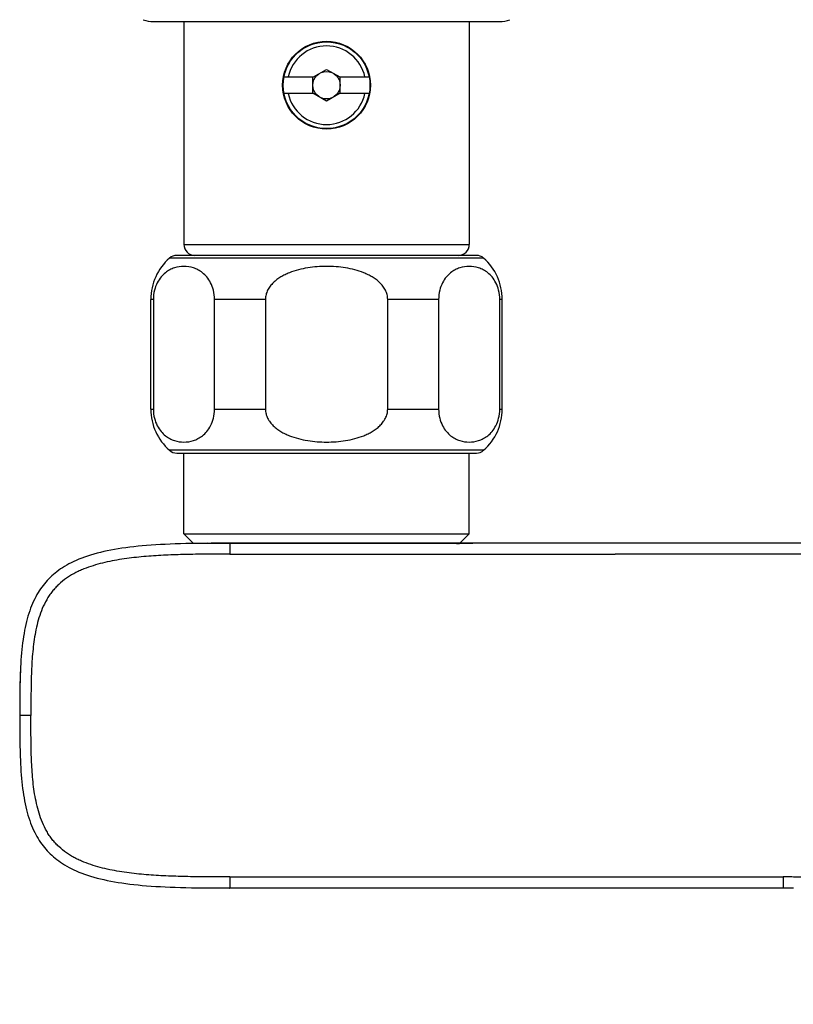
# Model space of a CAD drawing. Header units: millimetres. Extents: x 84 to 582, y -31 to 332.
# Tile 1 of 16: x 88 to 159, y 63 to 153. Entities that reach past the tile are written whole.
import ezdxf

# ---------------------------------------------------------------- set-up
doc = ezdxf.new("R2010")
doc.units = ezdxf.units.MM
doc.header["$LTSCALE"] = 30.734
doc.layers.get('0').update_dxf_attribs({"linetype": 'CONTINUOUS'})

msp = doc.modelspace()

# ---------------------------------------------------------------- linework, layer by layer
at = {"color": 7, "linetype": 'CONTINUOUS'}
for p, q in [((100.653, 152.958), (132.148, 152.958)), ((103.4, 152.958), (103.4, 132.658)), ((129.4, 152.958), (129.4, 132.658)), ((115.199, 147.908), (116.4, 148.602)), ((116.4, 148.602), (117.601, 147.908)), ((112.522, 147.908), (115.199, 147.908)), ((115.15, 146.422), (115.15, 147.894)), ((117.601, 147.908), (120.279, 147.908)), ((117.65, 146.422), (117.65, 147.894)), ((115.199, 146.408), (112.522, 146.408)), ((116.4, 145.715), (115.157, 146.433)), ((117.644, 146.433), (116.4, 145.715)), ((120.279, 146.408), (117.601, 146.408)), ((130.046, 131.658), (102.755, 131.658)), ((100.4, 117.658), (100.4, 127.658)), ((100.626, 127.658), (100.626, 117.658)), ((106.194, 117.658), (106.194, 127.658)), ((110.833, 127.658), (110.833, 117.658)), ((121.968, 117.658), (121.968, 127.658)), ((126.607, 127.658), (126.607, 117.658)), ((132.175, 117.658), (132.175, 127.658)), ((132.4, 117.658), (132.4, 127.658)), ((102.755, 113.658), (130.046, 113.658)), ((103.4, 106.308), (103.4, 113.658)), ((129.4, 106.308), (129.4, 113.658)), ((104.287, 105.421), (103.4, 106.308)), ((103.4, 106.308), (129.4, 106.308)), ((128.533, 105.441), (129.4, 106.308)), ((105.018, 105.433), (104.162, 105.419)), ((105.587, 105.44), (105.018, 105.433)), ((107.578, 105.44), (107.578, 105.444)), ((107.578, 105.444), (116.4, 105.441)), ((159.865, 105.439), (107.578, 105.44)), ((153.428, 105.44), (107.578, 105.44)), ((124.633, 105.441), (124.848, 105.441)), ((127.273, 105.44), (127.484, 105.44)), ((135.081, 105.44), (129.723, 105.441)), ((88.501, 93.477), (88.486, 93.003)), ((88.51, 93.691), (88.501, 93.477)), ((88.512, 93.737), (88.51, 93.708)), ((88.478, 92.704), (88.469, 92.296)), ((88.486, 93.003), (88.478, 92.704)), ((88.459, 91.518), (88.455, 90.937)), ((88.463, 91.928), (88.459, 91.518)), ((88.469, 92.296), (88.463, 91.928)), ((88.455, 90.937), (88.453, 89.643)), ((88.46, 89.746), (88.453, 89.746)), ((88.453, 89.643), (88.454, 88.789)), ((88.454, 88.789), (88.457, 88.165)), ((88.457, 88.165), (88.462, 87.656)), ((88.462, 87.656), (88.467, 87.284)), ((88.467, 87.284), (88.474, 86.941)), ((88.474, 86.941), (88.483, 86.568)), ((88.483, 86.568), (88.492, 86.271)), ((88.484, 86.668), (88.493, 86.304)), ((88.487, 86.517), (88.501, 86.049)), ((88.492, 86.271), (88.502, 86)), ((88.502, 86), (88.513, 85.724)), ((104.151, 74.073), (104.159, 74.073)), ((104.159, 74.073), (105.091, 74.057)), ((105.091, 74.057), (105.669, 74.051)), ((105.669, 74.051), (106.315, 74.047)), ((106.315, 74.047), (107.575, 74.046)), ((107.577, 74.046), (126.033, 74.051)), ((126.033, 74.051), (134.118, 74.051))]:
    msp.add_line(p, q, dxfattribs=at)
at = {"color": 9, "linetype": 'CONTINUOUS'}
for p, q in [((103.4, 132.658), (129.4, 132.658)), ((130.708, 131.408), (102.093, 131.408)), ((100.626, 127.658), (100.4, 127.658)), ((110.833, 127.658), (106.194, 127.658)), ((126.607, 127.658), (121.968, 127.658)), ((132.4, 127.658), (132.175, 127.658)), ((100.4, 117.658), (100.626, 117.658)), ((106.194, 117.658), (110.833, 117.658)), ((121.968, 117.658), (126.607, 117.658)), ((132.175, 117.658), (132.4, 117.658)), ((130.708, 113.908), (102.093, 113.908))]:
    msp.add_line(p, q, dxfattribs=at)
at = {"color": 7, "linetype": 'CONTINUOUS'}
for points in [[(104.791, 105.428), (104.627, 105.426), (104.102, 105.418), (103.594, 105.408), (103.102, 105.396), (102.624, 105.381), (102.16, 105.364), (101.708, 105.344), (101.269, 105.322), (100.84, 105.297), (100.423, 105.269), (100.016, 105.238), (99.619, 105.204), (99.231, 105.168), (98.852, 105.128), (98.482, 105.085), (98.12, 105.038), (97.766, 104.988), (97.42, 104.935), (97.082, 104.878), (96.751, 104.817), (96.426, 104.753), (96.109, 104.684), (95.798, 104.611), (95.496, 104.534), (95.201, 104.453), (94.914, 104.367), (94.635, 104.278), (94.365, 104.185), (94.103, 104.088), (93.85, 103.988), (93.608, 103.885), (93.376, 103.78), (93.155, 103.672), (92.943, 103.562), (92.741, 103.45), (92.548, 103.336), (92.361, 103.219), (92.182, 103.1), (92.009, 102.978), (91.843, 102.854), (91.683, 102.727), (91.528, 102.597), (91.379, 102.465), (91.236, 102.331), (91.097, 102.193), (90.963, 102.052), (90.833, 101.907), (90.708, 101.759), (90.586, 101.606), (90.468, 101.449), (90.353, 101.287), (90.241, 101.118), (90.131, 100.944), (90.024, 100.763), (89.919, 100.574), (89.818, 100.378), (89.719, 100.175), (89.625, 99.965), (89.533, 99.749), (89.446, 99.525), (89.363, 99.295), (89.284, 99.058), (89.209, 98.815), (89.138, 98.566), (89.071, 98.311), (89.009, 98.051), (88.951, 97.785), (88.896, 97.514), (88.846, 97.238), (88.799, 96.957), (88.757, 96.67), (88.717, 96.377), (88.681, 96.079), (88.648, 95.774), (88.619, 95.463), (88.592, 95.145), (88.569, 94.819), (88.548, 94.487), (88.53, 94.146), (88.514, 93.798), (88.501, 93.442), (88.49, 93.077), (88.481, 92.703), (88.475, 92.409)], [(109.38, 105.443), (109.6, 105.443), (109.823, 105.443), (110.05, 105.443), (110.28, 105.443), (110.514, 105.443), (129.723, 105.441)], [(88.501, 86.049), (88.514, 85.692), (88.53, 85.344), (88.548, 85.003), (88.569, 84.67), (88.592, 84.345), (88.619, 84.027), (88.648, 83.715), (88.681, 83.41), (88.717, 83.112), (88.757, 82.819), (88.8, 82.532), (88.846, 82.25), (88.897, 81.974), (88.951, 81.703), (89.009, 81.437), (89.072, 81.177), (89.138, 80.922), (89.209, 80.673), (89.284, 80.43), (89.363, 80.193), (89.447, 79.962), (89.534, 79.739), (89.625, 79.522), (89.72, 79.312), (89.818, 79.109), (89.92, 78.913), (90.024, 78.724), (90.132, 78.543), (90.241, 78.369), (90.354, 78.2), (90.469, 78.038), (90.587, 77.881), (90.709, 77.728), (90.834, 77.58), (90.964, 77.435), (91.098, 77.294), (91.236, 77.157), (91.38, 77.022), (91.529, 76.89), (91.684, 76.761), (91.844, 76.634), (92.01, 76.51), (92.183, 76.388), (92.362, 76.269), (92.549, 76.152), (92.742, 76.038), (92.944, 75.926), (93.156, 75.816), (93.377, 75.709), (93.61, 75.603), (93.852, 75.5), (94.105, 75.4), (94.366, 75.304), (94.637, 75.211), (94.916, 75.122), (95.202, 75.037), (95.497, 74.955), (95.8, 74.879), (96.11, 74.806), (96.427, 74.737), (96.752, 74.673), (97.083, 74.612), (97.421, 74.555), (97.767, 74.502), (98.121, 74.452), (98.482, 74.406), (98.852, 74.363), (99.231, 74.323), (99.619, 74.287), (100.016, 74.253), (100.423, 74.223), (100.84, 74.195), (101.268, 74.17), (101.707, 74.148), (102.158, 74.128), (102.622, 74.111), (103.1, 74.096), (103.591, 74.084), (104.099, 74.074), (104.808, 74.063)], [(107.575, 74.051), (158.617, 74.052), (158.93, 74.051)], [(107.577, 74.046), (107.577, 74.046), (107.577, 74.046), (107.577, 74.047), (107.577, 74.047), (107.577, 74.048), (107.577, 74.048), (107.577, 74.049), (107.577, 74.049), (107.577, 74.05), (107.577, 74.05), (107.577, 74.05), (107.576, 74.051), (107.575, 74.051)]]:
    msp.add_lwpolyline(points, dxfattribs=at)
for radius in [4, 3.95, 1.25]:
    msp.add_circle((116.4, 147.158), radius, dxfattribs=at)
for centre, radius, start, end in [((100.653, 155.758), 2.8, 250, 270), ((132.148, 155.758), 2.8, 270, 290), ((104.4, 132.658), 1, 180, 270), ((128.4, 132.658), 1, 270, 360), ((105.4, 127.658), 5, 131.40962, 180), ((102.755, 130.658), 1, 90, 131.40962), ((130.046, 130.658), 1, 48.59038, 90), ((127.4, 127.658), 5, 0, 48.59038), ((105.4, 117.658), 5, 180, 228.59038), ((127.4, 117.658), 5, 311.40962, 360), ((102.755, 114.658), 1, 228.59038, 270), ((130.046, 114.658), 1, 270, 311.40962), ((156.272, 91.245), 67.807, 178.33987, 179.01635), ((157.348, 88.26), 68.883, 181.32413, 181.44987)]:
    msp.add_arc(centre, radius, start, end, dxfattribs=at)
at = {"color": 9, "linetype": 'CONTINUOUS'}
for start, end in [(12.10051, 167.89949), (192.10051, 347.89949)]:
    msp.add_arc((116.4, 147.158), 3.578, start, end, dxfattribs=at)
at = {"color": 7, "linetype": 'CONTINUOUS'}
for points, knots in [([(106.194, 127.658), (106.194, 127.938), (106.131, 128.464), (105.874, 129.155), (105.523, 129.688), (105.127, 130.077), (104.708, 130.351), (104.147, 130.589), (103.41, 130.704), (102.673, 130.589), (102.112, 130.351), (101.693, 130.077), (101.297, 129.688), (100.946, 129.155), (100.689, 128.464), (100.626, 127.938), (100.626, 127.658)], [0, 0, 0, 0, 0.091927, 0.172471, 0.240807, 0.300314, 0.354121, 0.40445, 0.5, 0.59555, 0.645879, 0.699686, 0.759193, 0.827529, 0.908073, 1, 1, 1, 1]), ([(121.968, 127.658), (121.968, 127.73), (121.959, 127.874), (121.906, 128.158), (121.778, 128.497), (121.545, 128.863), (121.255, 129.184), (120.924, 129.462), (120.563, 129.701), (120.183, 129.906), (119.655, 130.137), (118.969, 130.359), (118.122, 130.535), (117.264, 130.636), (116.4, 130.669), (115.537, 130.636), (114.678, 130.535), (113.832, 130.359), (113.146, 130.137), (112.618, 129.906), (112.237, 129.701), (111.877, 129.462), (111.546, 129.184), (111.256, 128.863), (111.023, 128.497), (110.895, 128.158), (110.842, 127.874), (110.833, 127.73), (110.833, 127.658)], [0, 0, 0, 0, 0.015627, 0.031254, 0.062463, 0.093689, 0.12493, 0.15618, 0.187436, 0.218695, 0.249957, 0.312455, 0.374966, 0.437482, 0.5, 0.562518, 0.625034, 0.687545, 0.750043, 0.781305, 0.812564, 0.84382, 0.87507, 0.906311, 0.937537, 0.968746, 0.984373, 1, 1, 1, 1]), ([(132.175, 127.658), (132.175, 127.938), (132.112, 128.464), (131.854, 129.155), (131.504, 129.688), (131.107, 130.077), (130.689, 130.351), (130.128, 130.589), (129.391, 130.704), (128.654, 130.589), (128.093, 130.351), (127.674, 130.077), (127.278, 129.688), (126.927, 129.155), (126.67, 128.464), (126.607, 127.938), (126.607, 127.658)], [0, 0, 0, 0, 0.091927, 0.172471, 0.240807, 0.300314, 0.354121, 0.40445, 0.5, 0.59555, 0.645879, 0.699686, 0.759193, 0.827529, 0.908073, 1, 1, 1, 1]), ([(100.626, 117.658), (100.626, 117.379), (100.689, 116.853), (100.946, 116.161), (101.297, 115.628), (101.693, 115.239), (102.112, 114.965), (102.673, 114.728), (103.41, 114.613), (104.147, 114.728), (104.708, 114.965), (105.127, 115.239), (105.523, 115.628), (105.874, 116.161), (106.131, 116.853), (106.194, 117.379), (106.194, 117.658)], [0, 0, 0, 0, 0.091927, 0.172471, 0.240807, 0.300314, 0.354121, 0.40445, 0.5, 0.59555, 0.645879, 0.699686, 0.759193, 0.827529, 0.908073, 1, 1, 1, 1]), ([(110.833, 117.658), (110.833, 117.586), (110.842, 117.442), (110.895, 117.159), (111.023, 116.82), (111.256, 116.454), (111.546, 116.133), (111.877, 115.854), (112.237, 115.615), (112.618, 115.411), (113.146, 115.179), (113.832, 114.958), (114.678, 114.781), (115.537, 114.68), (116.4, 114.647), (117.264, 114.68), (118.122, 114.781), (118.969, 114.958), (119.655, 115.179), (120.183, 115.411), (120.563, 115.615), (120.924, 115.854), (121.255, 116.133), (121.545, 116.454), (121.778, 116.82), (121.906, 117.159), (121.959, 117.442), (121.968, 117.586), (121.968, 117.658)], [0, 0, 0, 0, 0.015627, 0.031254, 0.062463, 0.093689, 0.12493, 0.15618, 0.187436, 0.218695, 0.249957, 0.312455, 0.374966, 0.437482, 0.5, 0.562518, 0.625034, 0.687545, 0.750043, 0.781305, 0.812564, 0.84382, 0.87507, 0.906311, 0.937537, 0.968746, 0.984373, 1, 1, 1, 1]), ([(126.607, 117.658), (126.607, 117.379), (126.67, 116.853), (126.927, 116.161), (127.278, 115.628), (127.674, 115.239), (128.093, 114.965), (128.654, 114.728), (129.391, 114.613), (130.128, 114.728), (130.689, 114.965), (131.107, 115.239), (131.504, 115.628), (131.854, 116.161), (132.112, 116.853), (132.175, 117.379), (132.175, 117.658)], [0, 0, 0, 0, 0.091927, 0.172471, 0.240807, 0.300314, 0.354121, 0.40445, 0.5, 0.59555, 0.645879, 0.699686, 0.759193, 0.827529, 0.908073, 1, 1, 1, 1]), ([(107.578, 105.44), (107.142, 105.44), (106.213, 105.44), (105.284, 105.434), (104.791, 105.428)], [0, 0, 0, 0, 0.469744, 1, 1, 1, 1]), ([(105.587, 105.44), (105.885, 105.442), (106.357, 105.444), (106.923, 105.445), (107.289, 105.444), (107.48, 105.444), (107.578, 105.444)], [0, 0, 0, 0, 0.44804, 0.711814, 0.853008, 1, 1, 1, 1]), ([(127.484, 105.44), (127.565, 105.439), (127.716, 105.439), (127.927, 105.438), (128.083, 105.438), (128.191, 105.437), (128.261, 105.436), (128.322, 105.435), (128.375, 105.435), (128.419, 105.434), (128.456, 105.433), (128.481, 105.432), (128.497, 105.431), (128.505, 105.431), (128.512, 105.43), (128.516, 105.43), (128.521, 105.428), (128.52, 105.428)], [0, 0, 0, 0, 0.233666, 0.437274, 0.610224, 0.685035, 0.751991, 0.811039, 0.862132, 0.905227, 0.940288, 0.967286, 0.977754, 0.9862, 0.992625, 0.997035, 1, 1, 1, 1]), ([(107.586, 104.451), (110.51, 104.451), (114.897, 104.449), (120.746, 104.448), (125.132, 104.447), (129.519, 104.446), (135.368, 104.442), (139.755, 104.439), (142.679, 104.438)], [0, 0, 0, 0, 0.249998, 0.374998, 0.499998, 0.624998, 0.749999, 1, 1, 1, 1]), ([(181.508, 104.445), (178.272, 104.446), (171.801, 104.447), (162.093, 104.446), (152.386, 104.444), (145.914, 104.445), (142.678, 104.445)], [0, 0, 0, 0, 0.25, 0.5, 0.75, 1, 1, 1, 1]), ([(88.475, 92.409), (88.467, 91.934), (88.459, 91.046), (88.46, 90.158), (88.46, 89.746)], [0, 0, 0, 0, 0.535931, 1, 1, 1, 1]), ([(88.46, 89.746), (88.46, 89.521), (88.46, 89.047), (88.462, 88.021), (88.471, 87.22), (88.484, 86.669)], [0, 0, 0, 0, 0.219128, 0.462135, 1, 1, 1, 1]), ([(104.808, 74.064), (105.297, 74.058), (106.22, 74.052), (107.142, 74.052), (107.575, 74.052)], [0, 0, 0, 0, 0.530225, 1, 1, 1, 1])]:
    msp.add_open_spline(points, degree=3, knots=knots, dxfattribs=at)
at = {"color": 9, "linetype": 'CONTINUOUS'}
for points, knots in [([(107.578, 105.44), (107.579, 105.44), (107.579, 105.439), (107.579, 105.437), (107.579, 105.434), (107.579, 105.432), (107.579, 105.43)], [0, 0, 0, 0, 0.070259, 0.258342, 0.567992, 1, 1, 1, 1]), ([(107.579, 105.43), (107.58, 105.417), (107.581, 105.38), (107.582, 105.311), (107.583, 105.215), (107.584, 105.094), (107.585, 104.952), (107.586, 104.736), (107.586, 104.567), (107.586, 104.451)], [0, 0, 0, 0, 0.040745, 0.112216, 0.212024, 0.336873, 0.482854, 0.645495, 1, 1, 1, 1]), ([(107.586, 104.451), (107.287, 104.451), (106.69, 104.45), (105.794, 104.447), (104.899, 104.442), (104.003, 104.43), (103.108, 104.41), (101.914, 104.371), (100.721, 104.307), (99.531, 104.209), (98.64, 104.115), (97.753, 103.994), (96.87, 103.842), (95.994, 103.651), (95.131, 103.411), (94.426, 103.163), (93.878, 102.927), (93.476, 102.729), (93.085, 102.509), (92.585, 102.183), (92.118, 101.808), (91.697, 101.384), (91.406, 101.043), (91.143, 100.681), (90.827, 100.173), (90.499, 99.501), (90.197, 98.657), (89.972, 97.789), (89.805, 96.909), (89.684, 96.021), (89.571, 94.832), (89.514, 93.639), (89.488, 92.445), (89.479, 91.55), (89.476, 90.654), (89.475, 90.057), (89.473, 89.758)], [0, 0, 0, 0, 0.031255, 0.062509, 0.093764, 0.125018, 0.156272, 0.187527, 0.250034, 0.281288, 0.312543, 0.343797, 0.37505, 0.406303, 0.437553, 0.468801, 0.484427, 0.500053, 0.515678, 0.531303, 0.562531, 0.578154, 0.593778, 0.609401, 0.625024, 0.656258, 0.687498, 0.718743, 0.749991, 0.781241, 0.812492, 0.874991, 0.906243, 0.937495, 0.968747, 1, 1, 1, 1]), ([(89.473, 89.758), (89.408, 89.758), (89.279, 89.758), (89.091, 89.758), (88.943, 89.757), (88.834, 89.756), (88.76, 89.755), (88.693, 89.754), (88.634, 89.753), (88.583, 89.752), (88.546, 89.751), (88.52, 89.75), (88.505, 89.75), (88.491, 89.749), (88.481, 89.748), (88.472, 89.748), (88.466, 89.747), (88.462, 89.747), (88.461, 89.746), (88.46, 89.746), (88.46, 89.746)], [0, 0, 0, 0, 0.194348, 0.381599, 0.554359, 0.633193, 0.705982, 0.772028, 0.830685, 0.881356, 0.923512, 0.941253, 0.956704, 0.969828, 0.980594, 0.988984, 0.99499, 0.998622, 0.999569, 1, 1, 1, 1]), ([(107.588, 75.051), (107.289, 75.051), (106.692, 75.053), (105.498, 75.056), (104.005, 75.07), (102.214, 75.118), (100.723, 75.198), (99.533, 75.296), (98.642, 75.391), (97.754, 75.512), (96.871, 75.665), (95.996, 75.857), (95.132, 76.097), (94.428, 76.346), (93.879, 76.583), (93.477, 76.781), (93.087, 77.002), (92.587, 77.328), (92.121, 77.704), (91.7, 78.128), (91.409, 78.47), (91.146, 78.833), (90.832, 79.341), (90.504, 80.013), (90.203, 80.858), (89.977, 81.726), (89.753, 82.9), (89.588, 84.385), (89.517, 85.877), (89.491, 87.071), (89.484, 87.818), (89.48, 88.415), (89.478, 89.012), (89.475, 89.46), (89.473, 89.758)], [0, 0, 0, 0, 0.031252, 0.062504, 0.125008, 0.187511, 0.250013, 0.281265, 0.312517, 0.343768, 0.375019, 0.40627, 0.437518, 0.468765, 0.484391, 0.500017, 0.515642, 0.531268, 0.562499, 0.578124, 0.59375, 0.609375, 0.625002, 0.656241, 0.687487, 0.718737, 0.74999, 0.812485, 0.874988, 0.906241, 0.937495, 0.953121, 0.968747, 1, 1, 1, 1]), ([(107.588, 75.051), (107.588, 74.984), (107.588, 74.854), (107.587, 74.668), (107.586, 74.523), (107.585, 74.417), (107.584, 74.347), (107.583, 74.282), (107.582, 74.225), (107.581, 74.175), (107.58, 74.139), (107.579, 74.113), (107.579, 74.098), (107.578, 74.084), (107.578, 74.073), (107.577, 74.064), (107.576, 74.058), (107.576, 74.054), (107.575, 74.053), (107.575, 74.052), (107.575, 74.052)], [0, 0, 0, 0, 0.201464, 0.389095, 0.55888, 0.635826, 0.706807, 0.771321, 0.828866, 0.878943, 0.921049, 0.938957, 0.954685, 0.968172, 0.979356, 0.988175, 0.994571, 0.998495, 0.999529, 1, 1, 1, 1]), ([(107.588, 75.052), (111.788, 75.052), (128.592, 75.051), (145.396, 75.05), (158, 75.05)], [0, 0, 0, 0, 0.249954, 1, 1, 1, 1]), ([(158, 75.05), (158, 74.983), (158, 74.854), (158, 74.695), (158, 74.576), (158, 74.494), (158, 74.417), (157.999, 74.347), (157.999, 74.283), (157.999, 74.225), (157.999, 74.175), (157.999, 74.139), (157.999, 74.114), (157.999, 74.098), (157.998, 74.085), (157.998, 74.073), (157.998, 74.066), (157.998, 74.061), (157.998, 74.058), (157.998, 74.056), (157.998, 74.054), (157.998, 74.053), (157.998, 74.052), (157.998, 74.052)], [0, 0, 0, 0, 0.201644, 0.389405, 0.476827, 0.559274, 0.636247, 0.707245, 0.771766, 0.829309, 0.879374, 0.92146, 0.939354, 0.955066, 0.968532, 0.97969, 0.988478, 0.991964, 0.994834, 0.997079, 0.998694, 0.999669, 1, 1, 1, 1]), ([(169.992, 63.454), (169.985, 63.66), (169.97, 64.072), (169.944, 64.69), (169.914, 65.308), (169.875, 65.926), (169.824, 66.543), (169.734, 67.363), (169.572, 68.382), (169.266, 69.583), (168.818, 70.739), (168.298, 71.636), (167.792, 72.287), (167.367, 72.739), (166.902, 73.148), (166.233, 73.632), (165.321, 74.122), (164.15, 74.532), (162.94, 74.798), (161.916, 74.926), (161.093, 74.988), (160.475, 75.019), (159.856, 75.036), (159.238, 75.045), (158.619, 75.05), (158.206, 75.052), (158, 75.052)], [0, 0, 0, 0, 0.031259, 0.062519, 0.093778, 0.125038, 0.156298, 0.187559, 0.250067, 0.312563, 0.375039, 0.437492, 0.468745, 0.499997, 0.531249, 0.562502, 0.624956, 0.687434, 0.74993, 0.812439, 0.843699, 0.87496, 0.90622, 0.93748, 0.96874, 1, 1, 1, 1])]:
    msp.add_open_spline(points, degree=3, knots=knots, dxfattribs=at)

doc.saveas('drawing.dxf')
